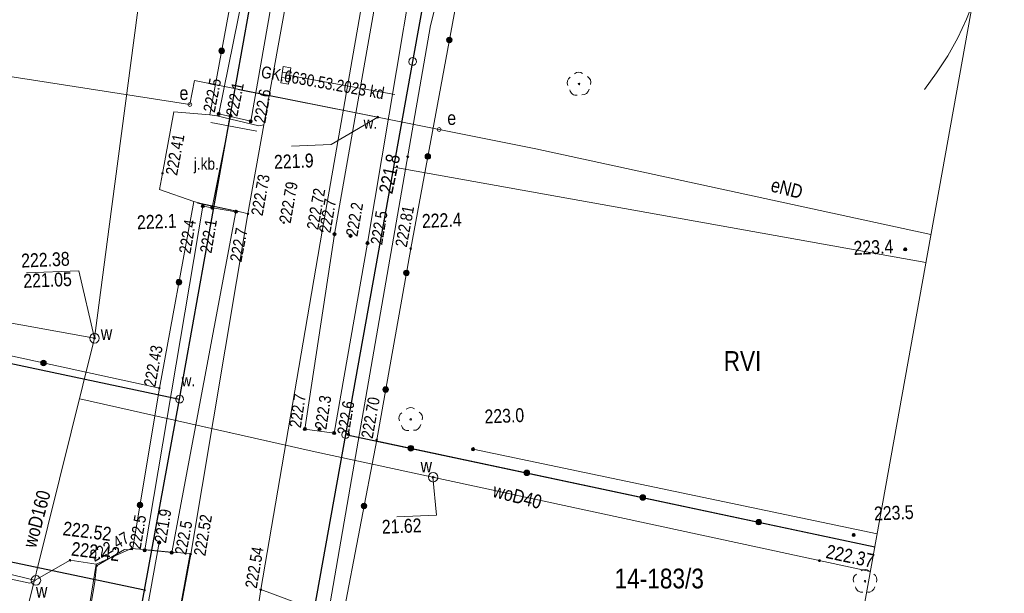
# Model space of a CAD drawing. Header units: metres. Extents: x 0 to 6601798, y -2700 to 5691112.
# Tile 21 of 60: x 6600066 to 6600128, y 5689386 to 5689422. Entities that reach past the tile are written whole.
import ezdxf
from ezdxf.enums import TextEntityAlignment as Align

# ---------------------------------------------------------------- set-up
doc = ezdxf.new("R2010")
doc.units = ezdxf.units.M
doc.header["$MEASUREMENT"] = 0
for name, color, linetype, lineweight in [('AS__Nowe_granice', 150, 'Continuous', 30), ('Kontury', 7, 'Continuous', 5), ('Numery_dzialek', 150, 'Continuous', 5), ('OTK_E_T_0', 7, 'Continuous', 5), ('OTK_E_T_4', 7, 'Continuous', 5), ('OTK_L_0', 7, 'Continuous', 5), ('OTK_L_5', 7, 'Continuous', 5), ('OTK_L_8', 7, 'Continuous', 5), ('OTO_L_0', 7, 'Continuous', 5), ('OTO_L_1', 7, 'Continuous', 5), ('OTO_L_2', 7, 'Continuous', 5), ('OTR_T_0', 7, 'Continuous', 5), ('OTR_T_1', 7, 'Continuous', 5), ('P_SUK_T_1', 7, 'Continuous', 5), ('P_SUKP_E_T_0', 7, 'Continuous', 5), ('P_SUKP_L_0', 7, 'Continuous', 5), ('podzial_uzytki', 7, 'Continuous', 5), ('Punkty', 7, 'Continuous', 5), ('SDRPK_L_2', 7, 'Continuous', 5), ('SDRPT_L_6', 7, 'Continuous', 5), ('SZOPO_L_1', 7, 'Continuous', 5), ('SZOPO_L_2', 7, 'Continuous', 5), ('SZZPZ_T_0', 7, 'Continuous', 5), ('UEEOA_T_10', 7, 'Continuous', 5), ('UEEOA_T_3', 7, 'Continuous', 5), ('UEEOC_T_0', 7, 'Continuous', 5), ('UEEOO_T_0', 7, 'Continuous', 5), ('UEEPB_L_0', 7, 'Continuous', 5), ('UEEPON_L_1', 7, 'Continuous', 5), ('UTTOC_T_2', 7, 'Continuous', 5), ('UTTPOM_L_1', 7, 'Continuous', 5), ('UWWOA_T_2', 7, 'Continuous', 5), ('UWWOA_T_8', 7, 'Continuous', 5), ('UWWOC_T_0', 7, 'Continuous', 5), ('UWWOC_T_2', 7, 'Continuous', 5), ('UWWOO_T_0', 7, 'Continuous', 5), ('UWWPB_L_0', 7, 'Continuous', 5), ('UWWPM_L_1', 7, 'Continuous', 5), ('Uzytki', 7, 'Continuous', 5), ('WUKOS_T_1', 7, 'Continuous', 5), ('WWRPP_T_0', 7, 'Continuous', 5)]:
    doc.layers.add(name, color=color, linetype=linetype, lineweight=lineweight)
doc.styles.add('STYL_ARIAL', font='ARIALN.TTF')

# ---------------------------------------------------------------- blocks, each defined once
blk = doc.blocks.new('GRT')
at = {"color": 7, "flags": 128}
blk.add_lwpolyline([(0, 2.5), (1.352, 2.103), (2.274, 1.039), (2.475, -0.356), (1.889, -1.637), (0.704, -2.399), (-0.704, -2.399), (-1.889, -1.637), (-2.475, -0.356), (-2.274, 1.039), (-1.352, 2.103), (0, 2.5)], dxfattribs=at)
blk = doc.blocks.new('GRO')
at = {"color": 7, "flags": 128}
blk.add_lwpolyline([(0, 0.45), (0.318, 0.318), (0.45, 0), (0.318, -0.318), (0, -0.45), (-0.318, -0.318), (-0.45, 0), (-0.318, 0.318), (0, 0.45)], dxfattribs=at)
blk = doc.blocks.new('801')
at = {"color": 0}
for radius in [1, 0.9, 0.8, 0.7, 0.6, 0.5, 0.4, 0.3, 0.2, 0.1]:
    blk.add_circle((0, 0), radius, dxfattribs=at)
blk = doc.blocks.new('403')
at = {"color": 0}
blk.add_circle((0, 0), 0.5, dxfattribs=at)
blk = doc.blocks.new('509')
at = {"color": 0}
for p, q in [((-5, -2.5), (-5, 2.5)), ((-5, 2.5), (5.5, 2.5)), ((-1.5, 2.5), (-1.5, -2.5)), ((2, 2.5), (2, -2.5)), ((5.5, 2.5), (5.5, -2.5)), ((5.5, -2.5), (-5, -2.5))]:
    blk.add_line(p, q, dxfattribs=at)
blk = doc.blocks.new('ARM')
at = {"color": 7, "flags": 128}
blk.add_lwpolyline([(0, 1.25), (0.884, 0.884), (1.25, 0), (0.884, -0.884), (0, -1.25), (-0.884, -0.884), (-1.25, 0), (-0.884, 0.884), (0, 1.25)], dxfattribs=at)
blk = doc.blocks.new('UGE')
at = {"color": 7, "flags": 128}
blk.add_lwpolyline([(0, 0.625), (0.442, 0.442), (0.625, 0), (0.442, -0.442), (0, -0.625), (-0.442, -0.442), (-0.625, 0), (-0.442, 0.442), (0, 0.625)], dxfattribs=at)
blk = doc.blocks.new('UGT')
at = {"color": 7, "flags": 128}
blk.add_lwpolyline([(0, 0.625), (0.442, 0.442), (0.625, 0), (0.442, -0.442), (0, -0.625), (-0.442, -0.442), (-0.625, 0), (-0.442, 0.442), (0, 0.625)], dxfattribs=at)
blk = doc.blocks.new('506')
at = {"color": 0}
blk.add_circle((0, 0), 3, dxfattribs=at)
blk = doc.blocks.new('UGW')
at = {"color": 7, "flags": 128}
blk.add_lwpolyline([(0, 0.625), (0.442, 0.442), (0.625, 0), (0.442, -0.442), (0, -0.625), (-0.442, -0.442), (-0.625, 0), (-0.442, 0.442), (0, 0.625)], dxfattribs=at)
blk = doc.blocks.new('922')
at = {"color": 0}
blk.add_circle((0, 0), 0.5, dxfattribs=at)
for centre, radius, start, end in [((0, 3.5), 4, 50.114, 129.886), ((-3.5, 1), 4, 119.84816, 203.51949), ((3.5, 1), 4, 336.88451, 60.15184), ((-2, -3), 4, 187.477, 278.47884), ((2, -2.75), 4.25, 262.64593, 349.62892)]:
    blk.add_arc(centre, radius, start, end, dxfattribs=at)

msp = doc.modelspace()

# ---------------------------------------------------------------- linework, layer by layer
at = {"color": 7, "linetype": 'Continuous', "lineweight": 0, "flags": 128}
msp.add_lwpolyline([(6599857.53, 5688500.73), (6599864.97, 5688504.3), (6599871.35, 5688509.54), (6599876.29, 5688516.16), (6599879.05, 5688522.33), (6600062.17, 5689071.37), (6600063.61, 5689077.56), (6600064.24, 5689082.18), (6600098.38, 5689267.84), (6600134.13, 5689466.61), (6600198.69, 5689777.13), (6600210.05, 5689827.78)], dxfattribs=at)
at = {"layer": 'AS__Nowe_granice', "linetype": 'Continuous', "flags": 128}
for points in [[(6600096.21, 5689448.91), (6600090.92, 5689419.62)], [(6600076.18, 5689398.24), (6600080.57, 5689422.85)], [(6600090.92, 5689419.62), (6600086.68, 5689396)], [(6600042.544, 5689405.376), (6600076.18, 5689398.24)], [(6600073.96, 5689386.14), (6600076.18, 5689398.24)], [(6600086.68, 5689396), (6600084.48, 5689383.79)], [(6600086.68, 5689396), (6600120.152, 5689388.89)], [(6600073.96, 5689386.14), (6600040.343, 5689393.222)], [(6600071.52, 5689372.75), (6600073.96, 5689386.14)]]:
    msp.add_lwpolyline(points, dxfattribs=at)
at = {"layer": 'Kontury', "color": 3, "linetype": 'Continuous', "flags": 128}
for points in [[(6600096.21, 5689448.91), (6600090.92, 5689419.62)], [(6600090.92, 5689419.62), (6600086.68, 5689396)], [(6600074.95, 5689398.5), (6600042.544, 5689405.377)], [(6600073.96, 5689386.14), (6600076.18, 5689398.24)], [(6600088.259, 5689395.665), (6600120.152, 5689388.891)], [(6600071.56, 5689373.07), (6600073.96, 5689386.14)]]:
    msp.add_lwpolyline(points, dxfattribs=at)
at = {"layer": 'OTK_L_0', "color": 7, "linetype": 'Continuous', "flags": 128}
for points in [[(6600081.511, 5689415.603), (6600086.256, 5689441.786)], [(6600090.776, 5689440.906), (6600085.205, 5689408.883)], [(6600075.095, 5689412.539), (6600075.818, 5689416.441)], [(6600075.818, 5689416.441), (6600078.093, 5689416.245)], [(6600078.093, 5689416.245), (6600078.539, 5689416.192)], [(6600078.539, 5689416.192), (6600081.198, 5689415.553)], [(6600080.502, 5689409.975), (6600081.511, 5689415.603)], [(6600081.511, 5689415.603), (6600080.502, 5689409.975)], [(6600081.198, 5689415.553), (6600081.511, 5689415.603)], [(6600074.903, 5689411.515), (6600075.095, 5689412.539)], [(6600077.075, 5689410.765), (6600074.903, 5689411.515)], [(6600077.536, 5689410.625), (6600077.075, 5689410.765)], [(6600080.202, 5689410.062), (6600077.536, 5689410.625)], [(6600076.878, 5689388.425), (6600080.502, 5689409.975)], [(6600080.502, 5689409.975), (6600080.202, 5689410.062)], [(6600085.205, 5689408.883), (6600081.311, 5689386.177)], [(6600074.728, 5689376.81), (6600076.878, 5689388.425)], [(6600081.311, 5689386.177), (6600080.295, 5689379.455)], [(6600081.311, 5689386.177), (6600080.295, 5689379.455)], [(6600083.872, 5689385.228), (6600081.311, 5689386.177)]]:
    msp.add_lwpolyline(points, dxfattribs=at)
at = {"layer": 'OTK_L_5', "color": 7, "linetype": 'Continuous', "flags": 128}
for points in [[(6600078.649, 5689416.305), (6600083.88, 5689442.15)], [(6600085.258, 5689441.967), (6600080.673, 5689415.838)], [(6600090.69, 5689435.518), (6600085.974, 5689408.685)], [(6600088.061, 5689408.124), (6600092.637, 5689435.421)], [(6600080.673, 5689415.838), (6600078.649, 5689416.305)], [(6600073.976, 5689388.703), (6600077.644, 5689410.467)], [(6600079.74, 5689410.111), (6600075.676, 5689388.539)], [(6600077.644, 5689410.467), (6600079.74, 5689410.111)], [(6600085.974, 5689408.685), (6600084.104, 5689396.349)], [(6600085.951, 5689396.094), (6600088.061, 5689408.124)], [(6600084.104, 5689396.349), (6600085.951, 5689396.094)], [(6600075.676, 5689388.539), (6600073.976, 5689388.703)]]:
    msp.add_lwpolyline(points, dxfattribs=at)
at = {"layer": 'OTK_L_8', "color": 7, "linetype": 'Continuous', "flags": 128}
for points in [[(6600079.4, 5689416.191), (6600078.241, 5689410.37)], [(6600074.881, 5689389.16), (6600073.211, 5689379.895)]]:
    msp.add_lwpolyline(points, dxfattribs=at)
at = {"layer": 'OTO_L_0', "color": 7, "linetype": 'Continuous', "flags": 128}
for points in [[(6600082.927, 5689442.423), (6600078.093, 5689416.245)], [(6600095.967, 5689435.737), (6600090.8, 5689407.777)], [(6600078.093, 5689416.245), (6600075.818, 5689416.441)], [(6600074.903, 5689411.515), (6600077.075, 5689410.765)], [(6600077.075, 5689410.765), (6600074.896, 5689398.935)], [(6600090.8, 5689407.777), (6600088.646, 5689395.661)], [(6600074.896, 5689398.935), (6600042.649, 5689405.955)], [(6600074.896, 5689398.935), (6600073.199, 5689388.688)], [(6600088.646, 5689395.661), (6600086.5, 5689384.443)], [(6600072.693, 5689388.709), (6600070.924, 5689387.693)], [(6600073.199, 5689388.688), (6600072.693, 5689388.709)]]:
    msp.add_lwpolyline(points, dxfattribs=at)
at = {"layer": 'OTO_L_0', "color": 7, "linetype": 'Continuous'}
for centre, radius in [((6600093.241, 5689420.987), 0.175), ((6600093.241, 5689420.987), 0.158), ((6600093.241, 5689420.987), 0.14), ((6600093.241, 5689420.987), 0.122), ((6600093.241, 5689420.987), 0.105), ((6600078.841, 5689420.297), 0.175), ((6600093.241, 5689420.987), 0.0875), ((6600093.241, 5689420.987), 0.07), ((6600093.241, 5689420.987), 0.0525), ((6600093.241, 5689420.987), 0.035), ((6600078.841, 5689420.297), 0.158), ((6600078.841, 5689420.297), 0.14), ((6600078.841, 5689420.297), 0.122), ((6600078.841, 5689420.297), 0.105), ((6600078.841, 5689420.297), 0.0875), ((6600078.841, 5689420.297), 0.07), ((6600078.841, 5689420.297), 0.0525), ((6600078.841, 5689420.297), 0.035), ((6600091.878, 5689413.612), 0.175), ((6600091.878, 5689413.612), 0.158), ((6600091.878, 5689413.612), 0.14), ((6600091.878, 5689413.612), 0.122), ((6600091.878, 5689413.612), 0.105), ((6600091.878, 5689413.612), 0.0875), ((6600091.878, 5689413.612), 0.07), ((6600091.878, 5689413.612), 0.0525), ((6600091.878, 5689413.612), 0.035), ((6600090.526, 5689406.235), 0.175), ((6600090.526, 5689406.235), 0.158), ((6600090.526, 5689406.235), 0.14), ((6600090.526, 5689406.235), 0.122), ((6600090.526, 5689406.235), 0.105), ((6600090.526, 5689406.235), 0.0875), ((6600090.526, 5689406.235), 0.07), ((6600090.526, 5689406.235), 0.0525), ((6600090.526, 5689406.235), 0.035), ((6600076.133, 5689405.649), 0.175), ((6600076.133, 5689405.649), 0.158), ((6600076.133, 5689405.649), 0.14), ((6600076.133, 5689405.649), 0.122), ((6600076.133, 5689405.649), 0.105), ((6600076.133, 5689405.649), 0.0875), ((6600076.133, 5689405.649), 0.07), ((6600076.133, 5689405.649), 0.0525), ((6600076.133, 5689405.649), 0.035), ((6600067.568, 5689400.53), 0.175), ((6600067.568, 5689400.53), 0.158), ((6600067.568, 5689400.53), 0.14), ((6600067.568, 5689400.53), 0.122), ((6600067.568, 5689400.53), 0.105), ((6600067.568, 5689400.53), 0.0875), ((6600067.568, 5689400.53), 0.07), ((6600067.568, 5689400.53), 0.0525), ((6600067.568, 5689400.53), 0.035), ((6600089.213, 5689398.85), 0.175), ((6600089.213, 5689398.85), 0.158), ((6600089.213, 5689398.85), 0.14), ((6600089.213, 5689398.85), 0.122), ((6600089.213, 5689398.85), 0.105), ((6600089.213, 5689398.85), 0.0875), ((6600089.213, 5689398.85), 0.07), ((6600089.213, 5689398.85), 0.0525), ((6600089.213, 5689398.85), 0.035), ((6600073.671, 5689391.536), 0.175), ((6600073.671, 5689391.536), 0.158), ((6600073.671, 5689391.536), 0.14), ((6600073.671, 5689391.536), 0.122), ((6600073.671, 5689391.536), 0.105), ((6600073.671, 5689391.536), 0.0875), ((6600073.671, 5689391.536), 0.07), ((6600073.671, 5689391.536), 0.0525), ((6600073.671, 5689391.536), 0.035), ((6600087.845, 5689391.476), 0.175), ((6600087.845, 5689391.476), 0.158), ((6600087.845, 5689391.476), 0.14), ((6600087.845, 5689391.476), 0.122), ((6600087.845, 5689391.476), 0.105), ((6600087.845, 5689391.476), 0.0875), ((6600087.845, 5689391.476), 0.07), ((6600087.845, 5689391.476), 0.0525), ((6600087.845, 5689391.476), 0.035)]:
    msp.add_circle(centre, radius, dxfattribs=at)
at = {"layer": 'OTO_L_1', "color": 7, "linetype": 'Continuous', "flags": 128}
for points in [[(6600075.095, 5689412.539), (6600075.818, 5689416.441)], [(6600070.103, 5689382.499), (6600070.824, 5689386.667)]]:
    msp.add_lwpolyline(points, dxfattribs=at)
at = {"layer": 'OTO_L_2', "color": 7, "linetype": 'Continuous', "flags": 128}
for points in [[(6600074.903, 5689411.515), (6600075.095, 5689412.539)], [(6600070.824, 5689386.667), (6600070.924, 5689387.693)]]:
    msp.add_lwpolyline(points, dxfattribs=at)
at = {"layer": 'P_SUKP_L_0', "color": 30, "linetype": 'Continuous', "flags": 128}
msp.add_lwpolyline([(6600082.9, 5689418.77), (6600089.79, 5689417.54)], dxfattribs=at)
at = {"layer": 'SDRPK_L_2', "color": 7, "linetype": 'Continuous', "flags": 128}
for points in [[(6600070.9, 5689387.8), (6600073.14, 5689388.78)], [(6600073.14, 5689388.78), (6600073.91, 5689388.71)], [(6600073.91, 5689388.71), (6600075.66, 5689388.54)], [(6600066.71, 5689386.59), (6600057.14, 5689388.63)], [(6600076.85, 5689388.46), (6600075.24, 5689379.7)], [(6600075.66, 5689388.54), (6600076.85, 5689388.46)], [(6600069.25, 5689388.04), (6600066.71, 5689386.59)], [(6600070.9, 5689387.8), (6600069.25, 5689388.04)], [(6600070.03, 5689382.4), (6600070.9, 5689387.8)]]:
    msp.add_lwpolyline(points, dxfattribs=at)
at = {"layer": 'SDRPT_L_6', "color": 7, "linetype": 'Continuous', "flags": 128}
for points in [[(6600126.323, 5689423.204), (6600125.966, 5689422.304), (6600125.408, 5689421.128), (6600124.774, 5689419.991), (6600124.067, 5689418.899), (6600123.29, 5689417.855)], [(6600078.144, 5689415.751), (6600081.069, 5689415.213)], [(6600077.315, 5689410.642), (6600079.991, 5689410.104)]]:
    msp.add_lwpolyline(points, dxfattribs=at)
at = {"layer": 'SZOPO_L_1', "color": 7, "linetype": 'Continuous', "flags": 128}
msp.add_lwpolyline([(6600120.153, 5689388.896), (6600088.502, 5689395.619)], dxfattribs=at)
at = {"layer": 'SZOPO_L_1', "color": 7, "linetype": 'Continuous'}
for centre, radius in [((6600090.807, 5689395.129), 0.175), ((6600090.807, 5689395.129), 0.158), ((6600090.807, 5689395.129), 0.14), ((6600090.807, 5689395.129), 0.122), ((6600090.807, 5689395.129), 0.105), ((6600090.807, 5689395.129), 0.0875), ((6600090.807, 5689395.129), 0.07), ((6600090.807, 5689395.129), 0.0525), ((6600090.807, 5689395.129), 0.035), ((6600098.144, 5689393.571), 0.175), ((6600098.144, 5689393.571), 0.158), ((6600098.144, 5689393.571), 0.14), ((6600098.144, 5689393.571), 0.122), ((6600098.144, 5689393.571), 0.105), ((6600098.144, 5689393.571), 0.0875), ((6600098.144, 5689393.571), 0.07), ((6600098.144, 5689393.571), 0.0525), ((6600098.144, 5689393.571), 0.035), ((6600105.48, 5689392.012), 0.175), ((6600105.48, 5689392.012), 0.158), ((6600105.48, 5689392.012), 0.14), ((6600105.48, 5689392.012), 0.122), ((6600105.48, 5689392.012), 0.105), ((6600105.48, 5689392.012), 0.0875), ((6600105.48, 5689392.012), 0.07), ((6600105.48, 5689392.012), 0.0525), ((6600105.48, 5689392.012), 0.035), ((6600112.816, 5689390.454), 0.175), ((6600112.816, 5689390.454), 0.158), ((6600112.816, 5689390.454), 0.14), ((6600112.816, 5689390.454), 0.122), ((6600112.816, 5689390.454), 0.105), ((6600112.816, 5689390.454), 0.0875), ((6600112.816, 5689390.454), 0.07), ((6600112.816, 5689390.454), 0.0525), ((6600112.816, 5689390.454), 0.035)]:
    msp.add_circle(centre, radius, dxfattribs=at)
at = {"layer": 'SZOPO_L_2', "color": 7, "linetype": 'Continuous', "flags": 128}
msp.add_lwpolyline([(6600094.742, 5689395.069), (6600120.301, 5689389.719)], dxfattribs=at)
at = {"layer": 'UEEOC_T_0', "color": 1, "linetype": 'Continuous', "flags": 128}
for points in [[(6600088.711, 5689416.093), (6600085.77, 5689414.369)], [(6600083.264, 5689414.264), (6600085.77, 5689414.369)]]:
    msp.add_lwpolyline(points, dxfattribs=at)
at = {"layer": 'UEEPB_L_0', "color": 1, "linetype": 'Continuous', "flags": 128}
msp.add_lwpolyline([(6600079.868, 5689417.855), (6600088.711, 5689416.093)], dxfattribs=at)
at = {"layer": 'UEEPON_L_1', "color": 1, "linetype": 'Continuous', "flags": 128}
for points in [[(6600076.825, 5689416.897), (6600052.559, 5689420.686)], [(6600077.122, 5689418.41), (6600076.825, 5689416.897)], [(6600098.714, 5689414.091), (6600077.122, 5689418.41)], [(6600123.709, 5689408.666), (6600098.714, 5689414.091)]]:
    msp.add_lwpolyline(points, dxfattribs=at)
at = {"layer": 'UTTPOM_L_1', "color": 30, "linetype": 'Continuous', "flags": 128}
for points in [[(6600097.118, 5689441.845), (6600092.053, 5689421.897)], [(6600092.053, 5689421.897), (6600086.974, 5689392.672)], [(6600086.974, 5689392.672), (6600081.91, 5689363.375)]]:
    msp.add_lwpolyline(points, dxfattribs=at)
at = {"layer": 'UWWOC_T_2', "color": 161, "linetype": 'Continuous', "flags": 128}
for points in [[(6600066.484, 5689406.236), (6600069.804, 5689406.375)], [(6600070.794, 5689402.093), (6600069.804, 5689406.375)], [(6600092.203, 5689393.292), (6600092.434, 5689390.889)], [(6600089.928, 5689390.784), (6600092.434, 5689390.889)]]:
    msp.add_lwpolyline(points, dxfattribs=at)
at = {"layer": 'UWWPB_L_0', "color": 161, "linetype": 'Continuous', "flags": 128}
msp.add_lwpolyline([(6600077.078, 5689396.631), (6600084.748, 5689394.911)], dxfattribs=at)
at = {"layer": 'UWWPM_L_1', "color": 161, "linetype": 'Continuous', "flags": 128}
for points in [[(6600075.711, 5689439.317), (6600071.707, 5689409.007)], [(6600071.707, 5689409.007), (6600070.794, 5689402.093)], [(6600070.794, 5689402.093), (6600059.012, 5689404.242)], [(6600070.794, 5689402.093), (6600063.403, 5689372.429)], [(6600069.863, 5689398.261), (6600084.748, 5689394.911)], [(6600084.748, 5689394.911), (6600112.728, 5689388.858)], [(6600067.089, 5689386.765), (6600049.057, 5689391.135)], [(6600112.728, 5689388.858), (6600119.871, 5689387.332)]]:
    msp.add_lwpolyline(points, dxfattribs=at)
at = {"layer": 'Uzytki', "color": 3, "linetype": 'Continuous', "flags": 128}
for points in [[(6600096.21, 5689448.91), (6600090.92, 5689419.62)], [(6600080.57, 5689422.85), (6600076.18, 5689398.24)], [(6600090.92, 5689419.62), (6600089.72, 5689412.93)], [(6600086.68, 5689396), (6600089.72, 5689412.93)], [(6600089.72, 5689412.93), (6600123.39, 5689406.894)], [(6600074.95, 5689398.5), (6600042.544, 5689405.377)], [(6600073.96, 5689386.14), (6600076.18, 5689398.24)], [(6600086.68, 5689396), (6600084.48, 5689383.79)], [(6600120.152, 5689388.891), (6600086.68, 5689396)], [(6600071.56, 5689373.07), (6600073.96, 5689386.14)]]:
    msp.add_lwpolyline(points, dxfattribs=at)

# ---------------------------------------------------------------- block references
at = {"layer": 'OTR_T_0', "color": 7, "linetype": 'Continuous', "xscale": 0.1, "yscale": 0.1, "zscale": 0.1, "rotation": 0.0008399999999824}
for p in [(6600075.095, 5689412.539), (6600080.502, 5689409.975), (6600082.767, 5689409.417), (6600085.205, 5689408.883), (6600090.8, 5689407.777), (6600074.896, 5689398.935), (6600088.646, 5689395.661), (6600076.878, 5689388.425), (6600070.924, 5689387.693), (6600081.311, 5689386.177)]:
    msp.add_blockref('403', p, dxfattribs=at)
at = {"layer": 'OTR_T_1', "color": 7, "linetype": 'Continuous', "xscale": 0.1, "yscale": 0.1, "zscale": 0.1}
for p, rotation in [((6600078.649, 5689416.305), 0.0008399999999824), ((6600079.4, 5689416.191), 0.0008399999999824), ((6600080.673, 5689415.838), 0.0008399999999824), ((6600077.644, 5689410.467), 0.0008399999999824), ((6600078.241, 5689410.37), 0.0008399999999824), ((6600079.74, 5689410.111), 0.0008399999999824), ((6600085.974, 5689408.685), 0.0008399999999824), ((6600086.993, 5689408.58), 215.00241), ((6600088.061, 5689408.124), 0.0008399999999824), ((6600084.104, 5689396.349), 0.0008399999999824), ((6600085.025, 5689396.349), 0.0008399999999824), ((6600085.951, 5689396.094), 0.0008399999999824), ((6600073.97, 5689388.665), 0.0008399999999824), ((6600074.881, 5689389.16), 0.0008399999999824), ((6600075.672, 5689388.516), 0.0008399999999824)]:
    msp.add_blockref('801', p, dxfattribs=dict(at, rotation=rotation))
at = {"layer": 'P_SUK_T_1', "color": 7, "linetype": 'Continuous', "xscale": 0.1, "yscale": 0.1, "zscale": 0.1, "rotation": 261.60107}
msp.add_blockref('509', (6600082.9, 5689418.77), dxfattribs=at)
at = {"layer": 'Punkty', "color": 7, "linetype": 'Continuous', "xscale": 0.1, "yscale": 0.1, "zscale": 0.1}
for name, p in [('GRT', (6600090.92, 5689419.62)), ('GRT', (6600076.18, 5689398.24)), ('GRT', (6600086.68, 5689396)), ('GRO', (6600073.96, 5689386.14))]:
    msp.add_blockref(name, p, dxfattribs=at)
at = {"layer": 'SZZPZ_T_0', "color": 7, "linetype": 'Continuous', "xscale": 0.1, "yscale": 0.1, "zscale": 0.1, "rotation": 2.400689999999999}
for p in [(6600101.446, 5689418.198), (6600090.799, 5689396.956)]:
    msp.add_blockref('922', p, dxfattribs=at)
at = {"layer": 'SZZPZ_T_0', "color": 7, "linetype": 'Continuous', "xscale": 0.1, "yscale": 0.1, "zscale": 0.1}
msp.add_blockref('922', (6600119.54, 5689386.71), dxfattribs=at)
msp.add_blockref('922', (6600119.54, 5689386.71), dxfattribs=at)
at = {"layer": 'UEEOA_T_10', "color": 1, "linetype": 'Continuous', "xscale": 0.1, "yscale": 0.1, "zscale": 0.1}
for p, rotation in [((6600076.825, 5689416.897), 2.39496), ((6600092.597, 5689415.315), 2.400689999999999)]:
    msp.add_blockref('ARM', p, dxfattribs=dict(at, rotation=rotation))
at = {"layer": 'UEEOC_T_0', "color": 1, "linetype": 'Continuous', "xscale": 0.1, "yscale": 0.1, "zscale": 0.1, "rotation": 2.400689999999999}
msp.add_blockref('UGE', (6600088.711, 5689416.093), dxfattribs=at)
at = {"layer": 'UTTOC_T_2', "color": 30, "linetype": 'Continuous', "xscale": 0.1, "yscale": 0.1, "zscale": 0.1, "rotation": 2.400689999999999}
msp.add_blockref('UGT', (6600090.607, 5689413.591), dxfattribs=at)
at = {"layer": 'UWWOA_T_8', "color": 7, "linetype": 'Continuous', "xscale": 0.1, "yscale": 0.1, "zscale": 0.1}
for p, rotation in [((6600070.794, 5689402.093), 345.01227), ((6600092.213, 5689393.292), 348.66201), ((6600067.089, 5689386.765), 341.70057)]:
    msp.add_blockref('506', p, dxfattribs=dict(at, rotation=rotation))
at = {"layer": 'UWWOC_T_0', "color": 161, "linetype": 'Continuous', "xscale": 0.1, "yscale": 0.1, "zscale": 0.1, "rotation": 2.400689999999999}
msp.add_blockref('UGW', (6600116.667, 5689388.012), dxfattribs=at)
at = {"layer": 'UWWOC_T_2', "color": 161, "linetype": 'Continuous', "xscale": 0.1, "yscale": 0.1, "zscale": 0.1, "rotation": 272.38987}
for p in [(6600070.794, 5689402.093), (6600092.213, 5689393.292)]:
    msp.add_blockref('UGE', p, dxfattribs=at)
at = {"layer": 'WUKOS_T_1', "color": 7, "linetype": 'Continuous', "xscale": 0.1, "yscale": 0.1, "zscale": 0.1}
for p in [(6600073.14, 5689388.78), (6600069.25, 5689388.04)]:
    msp.add_blockref('403', p, dxfattribs=at)
at = {"layer": 'WWRPP_T_0', "color": 7, "linetype": 'Continuous', "xscale": 0.1, "yscale": 0.1, "zscale": 0.1}
for p, rotation in [((6600122.081, 5689407.726), 2.406419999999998), ((6600094.742, 5689395.069), 2.400689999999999), ((6600118.822, 5689389.634), 2.400689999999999)]:
    msp.add_blockref('801', p, dxfattribs=dict(at, rotation=rotation))

# ---------------------------------------------------------------- texts
at = {"layer": 'Numery_dzialek', "linetype": 'Continuous', "style": 'STYL_ARIAL'}
msp.add_text('14-183/3', height=1.25, dxfattribs=at).set_placement((6600103.692, 5689385.882), align=Align.BOTTOM_LEFT)
at = {"layer": 'OTK_E_T_0', "color": 7, "linetype": 'Continuous', "style": 'STYL_ARIAL'}
msp.add_text('j.kb.', height=0.75, dxfattribs=at).set_placement((6600077.87, 5689413.146), align=Align.MIDDLE_CENTER)
at = {"layer": 'OTK_E_T_4', "color": 7, "linetype": 'Continuous', "style": 'STYL_ARIAL'}
for p in [(6600088.247, 5689415.743), (6600076.731, 5689399.429)]:
    msp.add_text('w.', height=0.75, dxfattribs=at).set_placement(p, align=Align.MIDDLE_CENTER)
at = {"layer": 'OTR_T_0', "color": 7, "linetype": 'Continuous', "style": 'STYL_ARIAL'}
for s, rotation, p in [('222.41', 79.5, (6600075.279, 5689412.505)), ('222.73', 79.8, (6600080.687, 5689409.942)), ('222.52', 80.5, (6600077.063, 5689388.394))]:
    msp.add_text(s, height=0.75, rotation=rotation, dxfattribs=at).set_placement(p, align=Align.TOP_LEFT)
msp.add_text('222.79', height=0.75, rotation=79.8, dxfattribs=at).set_placement((6600082.829, 5689409.406), align=Align.MIDDLE_LEFT)
for s, rotation, p in [('222.72', 80.1, (6600085.17, 5689408.889)), ('222.81', 79.5, (6600090.765, 5689407.783)), ('222.43', 79.6, (6600074.861, 5689398.941)), ('222.70', 79.9, (6600088.611, 5689395.667)), ('222.47', 29.9, (6600070.906, 5689387.724)), ('222.54', 80.3, (6600081.276, 5689386.183))]:
    msp.add_text(s, height=0.75, rotation=rotation, dxfattribs=at).set_placement(p, align=Align.BOTTOM_LEFT)
at = {"layer": 'OTR_T_1', "color": 7, "linetype": 'Continuous', "style": 'STYL_ARIAL'}
for s, rotation, p in [('222.5', 78.6, (6600078.615, 5689416.312)), ('222.7', 80, (6600085.939, 5689408.691)), ('222.7', 81.4, (6600084.069, 5689396.354)), ('222.5', 80.4, (6600073.935, 5689388.671))]:
    msp.add_text(s, height=0.75, rotation=rotation, dxfattribs=at).set_placement(p, align=Align.BOTTOM_LEFT)
for s, rotation, p in [('222.1', 78.6, (6600079.461, 5689416.179)), ('222.2', 80, (6600087.055, 5689408.569)), ('222.3', 81.4, (6600085.087, 5689396.34)), ('221.9', 80.6, (6600074.943, 5689389.15))]:
    msp.add_text(s, height=0.75, rotation=rotation, dxfattribs=at).set_placement(p, align=Align.MIDDLE_LEFT)
for s, rotation, p in [('222.6', 80, (6600080.858, 5689415.805)), ('222.5', 80.5, (6600088.246, 5689408.093)), ('222.6', 80.1, (6600086.136, 5689396.062)), ('222.5', 79.3, (6600075.856, 5689388.481))]:
    msp.add_text(s, height=0.75, rotation=rotation, dxfattribs=at).set_placement(p, align=Align.TOP_LEFT)
msp.add_text('222.4', height=0.75, rotation=80.4, dxfattribs=at).set_placement((6600077.444, 5689409.494), align=Align.BOTTOM_RIGHT)
msp.add_text('222.1', height=0.75, rotation=80.4, dxfattribs=at).set_placement((6600078.179, 5689409.628), align=Align.MIDDLE_RIGHT)
msp.add_text('222.7', height=0.75, rotation=79.3, dxfattribs=at).set_placement((6600079.747, 5689409.136), align=Align.TOP_RIGHT)
at = {"layer": 'P_SUKP_E_T_0', "color": 30, "linetype": 'Continuous', "style": 'STYL_ARIAL'}
msp.add_text('GK.6630.53.2023 kd', height=0.75, rotation=349.8782, dxfattribs=at).set_placement((6600085.232, 5689418.29), align=Align.MIDDLE_CENTER)
at = {"layer": 'podzial_uzytki', "color": 3, "linetype": 'Continuous', "style": 'STYL_ARIAL'}
msp.add_text('RVI', height=1.25, dxfattribs=at).set_placement((6600110.594, 5689399.657), align=Align.BOTTOM_LEFT)
at = {"layer": 'UEEOA_T_3', "color": 7, "linetype": 'Continuous', "style": 'STYL_ARIAL'}
msp.add_text('e', height=0.875, rotation=2.4, dxfattribs=at).set_placement((6600076.755, 5689416.935), align=Align.BOTTOM_RIGHT)
msp.add_text('e', height=0.875, rotation=2.4001, dxfattribs=at).set_placement((6600093.09, 5689416.468), align=Align.TOP_LEFT)
at = {"layer": 'UEEOC_T_0', "color": 1, "linetype": 'Continuous', "style": 'STYL_ARIAL'}
msp.add_text('221.9', height=0.875, rotation=2.3982, dxfattribs=at).set_placement((6600084.637, 5689413.802), align=Align.TOP_RIGHT)
at = {"layer": 'UEEOO_T_0', "color": 1, "linetype": 'Continuous', "style": 'STYL_ARIAL'}
msp.add_text('eND', height=0.875, rotation=345.6247, dxfattribs=at).set_placement((6600113.452, 5689411.156), align=Align.BOTTOM_LEFT)
at = {"layer": 'UTTOC_T_2', "color": 30, "linetype": 'Continuous', "style": 'STYL_ARIAL'}
msp.add_text('221.8', height=0.875, rotation=78.3417, dxfattribs=at).set_placement((6600089.888, 5689411.139), align=Align.BOTTOM_LEFT)
at = {"layer": 'UWWOA_T_2', "color": 7, "linetype": 'Continuous', "style": 'STYL_ARIAL'}
for p in [(6600071.915, 5689401.722), (6600092.145, 5689393.333)]:
    msp.add_text('w', height=0.875, dxfattribs=at).set_placement(p, align=Align.BOTTOM_RIGHT)
msp.add_text('w', height=0.875, dxfattribs=at).set_placement((6600067.089, 5689386.547), align=Align.TOP_LEFT)
at = {"layer": 'UWWOC_T_0', "color": 161, "linetype": 'Continuous', "style": 'STYL_ARIAL'}
msp.add_text('222.37', height=0.875, rotation=347.9631, dxfattribs=at).set_placement((6600116.955, 5689387.934), align=Align.BOTTOM_LEFT)
at = {"layer": 'UWWOC_T_2', "color": 161, "linetype": 'Continuous', "style": 'STYL_ARIAL'}
for s, p in [('222.38', (6600066.138, 5689407.444)), ('221.05', (6600066.273, 5689406.157))]:
    msp.add_text(s, height=0.875, rotation=2.3956, dxfattribs=at).set_placement(p, align=Align.TOP_LEFT)
msp.add_text('21.62', height=0.875, rotation=2.3997, dxfattribs=at).set_placement((6600091.459, 5689390.691), align=Align.TOP_RIGHT)
at = {"layer": 'UWWOO_T_0', "color": 161, "linetype": 'Continuous', "style": 'STYL_ARIAL'}
msp.add_text('woD160', height=0.875, rotation=75.1262, dxfattribs=at).set_placement((6600067.339, 5689388.7), align=Align.BOTTOM_LEFT)
msp.add_text('woD40', height=0.875, rotation=345.3, dxfattribs=at).set_placement((6600097.548, 5689392.093), align=Align.MIDDLE_CENTER)
at = {"layer": 'WUKOS_T_1', "color": 7, "linetype": 'Continuous', "style": 'STYL_ARIAL'}
msp.add_text('222.52', height=0.875, rotation=352.8839, dxfattribs=at).set_placement((6600071.764, 5689388.993), align=Align.BOTTOM_RIGHT)
msp.add_text('222.42', height=0.875, rotation=352.9871, dxfattribs=at).set_placement((6600069.255, 5689388.081), align=Align.BOTTOM_LEFT)
at = {"layer": 'WWRPP_T_0', "color": 7, "linetype": 'Continuous', "style": 'STYL_ARIAL'}
for s, rotation, p in [('222.1', 2.396, (6600073.511, 5689408.733)), ('222.4', 2.3996, (6600091.536, 5689408.817)), ('223.4', 2.4042, (6600118.843, 5689407.11)), ('223.0', 2.4001, (6600095.496, 5689396.433)), ('223.5', 2.4027, (6600120.135, 5689390.291))]:
    msp.add_text(s, height=0.875, rotation=rotation, dxfattribs=at).set_placement(p, align=Align.BOTTOM_LEFT)

doc.saveas('drawing.dxf')
